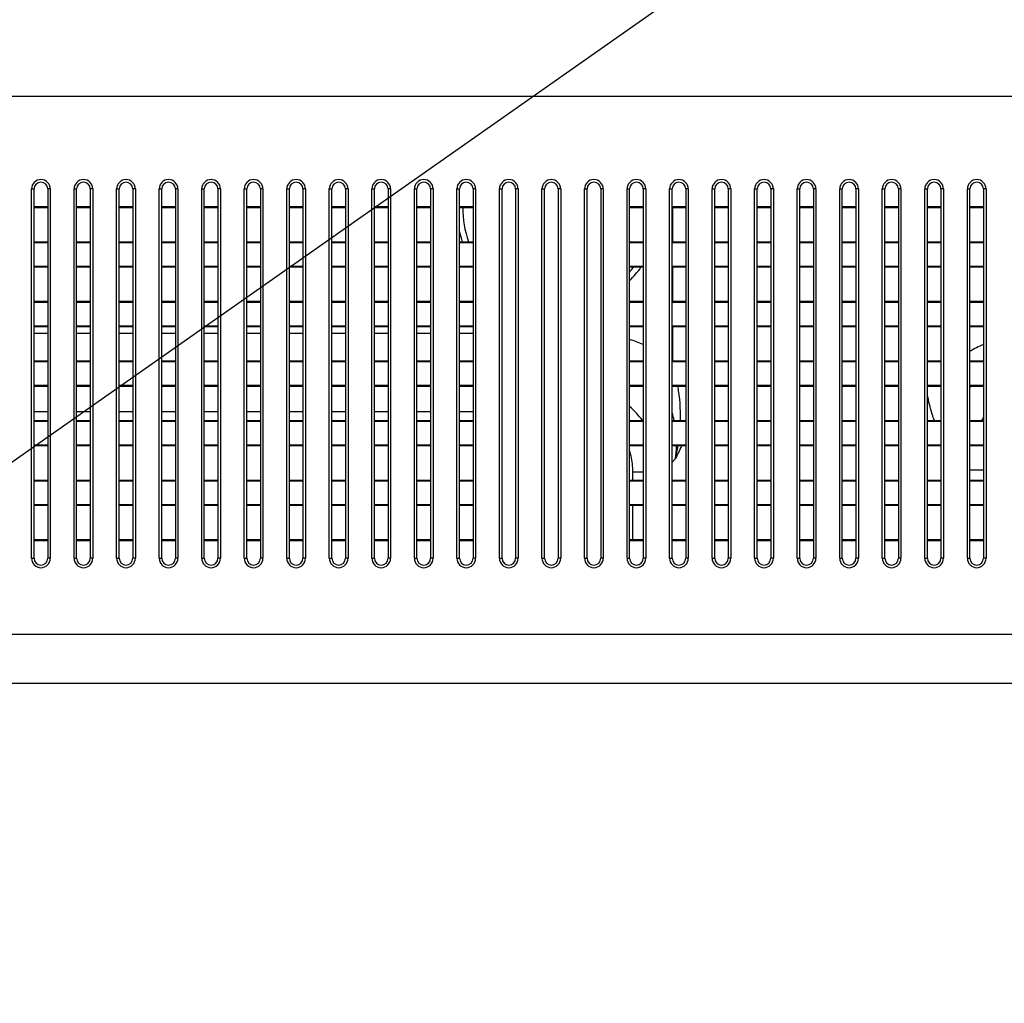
# Model space of a CAD drawing. Header units: millimetres. Extents: x -9020 to -2602, y 1105 to 6065.
# Tile 13 of 80: x -7153 to -7038, y 2815 to 2930. Entities that reach past the tile are written whole.
import ezdxf

# ---------------------------------------------------------------- set-up
doc = ezdxf.new("R2010")
doc.units = ezdxf.units.MM
doc.header["$LTSCALE"] = 65.395
doc.header["$PDSIZE"] = 0.05
doc.layers.get('0').update_dxf_attribs({"linetype": 'CONTINUOUS'})
doc.layers.get('Defpoints').update_dxf_attribs({"linetype": 'CONTINUOUS'})
doc.styles.get("Standard").update_dxf_attribs({"font": 'GOTHIC.TTF', "width": 0.5})
doc.dimstyles.new('ISO-25', dxfattribs={"dimtxt": 2.5, "dimasz": 2.5, "dimexe": 1.25, "dimexo": 0.625, "dimtad": 1, "dimtxsty": 'STANDARD', "dimcen": 2.5, "dimadec": 0, "dimazin": 0, "dimtfac": 1, "dimtmove": 0, "dimatfit": 3, "dimfxl": 1, "dimarcsym": 0})

# ---------------------------------------------------------------- blocks, each defined once
blk = doc.blocks.new('*D4')
at = {"color": 3, "lineweight": -2}
for p, q in [((-7209.98, 2838.63), (-7209.98, 2797.06)), ((-6609.6, 2838.63), (-6609.6, 2797.06)), ((-7194.98, 2798.31), (-6624.6, 2798.31))]:
    blk.add_line(p, q, dxfattribs=at)
at = {"color": 3}
for points in [[(-7194.98, 2800.81), (-7194.98, 2795.81), (-7209.98, 2798.31)], [(-6624.6, 2795.81), (-6624.6, 2800.81), (-6609.6, 2798.31)]]:
    blk.add_solid(points, dxfattribs=at)
at = {"layer": 'Defpoints', "color": 0}
for p in [(-7209.98, 2839.25), (-6609.6, 2839.25), (-6609.6, 2798.31)]:
    blk.add_point(p, dxfattribs=at)
at = {"color": 2, "insert": (-6909.79, 2816.27), "char_height": 20, "attachment_point": 5}
blk.add_mtext('600 [23,637]', dxfattribs=at)
blk = doc.blocks.new('*D15')
at = {"color": 3, "lineweight": -2}
for p, q in [((-6472.32, 2852.35), (-7894.01, 2852.35)), ((-7892.76, 2837.35), (-7892.76, 2637.48)), ((-6472.32, 2622.48), (-7894.01, 2622.48))]:
    blk.add_line(p, q, dxfattribs=at)
at = {"color": 3}
for points in [[(-7890.26, 2837.35), (-7895.26, 2837.35), (-7892.76, 2852.35)], [(-7895.26, 2637.48), (-7890.26, 2637.48), (-7892.76, 2622.48)]]:
    blk.add_solid(points, dxfattribs=at)
at = {"layer": 'Defpoints', "color": 0}
for p in [(-6471.7, 2852.35), (-7892.76, 2622.48), (-6471.7, 2622.48)]:
    blk.add_point(p, dxfattribs=at)
at = {"color": 2, "insert": (-7910.72, 2737.42), "char_height": 20, "attachment_point": 5, "rotation": 90}
blk.add_mtext('230 [9,050]', dxfattribs=at)
blk = doc.blocks.new('*D16')
at = {"color": 3, "lineweight": -2}
for p, q in [((-7637.35, 3096.73), (-7637.35, 2411.46)), ((-6390.78, 3096.73), (-6390.78, 2411.46)), ((-6405.78, 2412.71), (-7622.35, 2412.71))]:
    blk.add_line(p, q, dxfattribs=at)
at = {"color": 3}
for points in [[(-7622.35, 2415.21), (-7622.35, 2410.21), (-7637.35, 2412.71)], [(-6405.78, 2410.21), (-6405.78, 2415.21), (-6390.78, 2412.71)]]:
    blk.add_solid(points, dxfattribs=at)
at = {"layer": 'Defpoints', "color": 0}
for p in [(-7637.35, 3097.35), (-6390.78, 3097.35), (-7637.35, 2412.71)]:
    blk.add_point(p, dxfattribs=at)
at = {"color": 2, "insert": (-7014.06, 2430.67), "char_height": 20, "attachment_point": 5}
blk.add_mtext('1247 [49,078]', dxfattribs=at)
blk = doc.blocks.new('*D17')
at = {"color": 3, "lineweight": -2}
for p, q in [((-6463.8, 3204.35), (-7949.19, 3204.35)), ((-7947.94, 3189.35), (-7947.94, 2637.48)), ((-6463.8, 2622.48), (-7949.19, 2622.48))]:
    blk.add_line(p, q, dxfattribs=at)
at = {"color": 3}
for points in [[(-7945.44, 3189.35), (-7950.44, 3189.35), (-7947.94, 3204.35)], [(-7950.44, 2637.48), (-7945.44, 2637.48), (-7947.94, 2622.48)]]:
    blk.add_solid(points, dxfattribs=at)
at = {"layer": 'Defpoints', "color": 0}
for p in [(-6463.18, 3204.35), (-7947.94, 2622.48), (-6463.18, 2622.48)]:
    blk.add_point(p, dxfattribs=at)
at = {"color": 2, "insert": (-7965.9, 2913.42), "char_height": 20, "attachment_point": 5, "rotation": 90}
blk.add_mtext('582 [22,908]', dxfattribs=at)

msp = doc.modelspace()

# ---------------------------------------------------------------- linework, layer by layer
msp.add_line((-7210, 2839.25), (-7001.31, 2985.62))
at = {"color": 7, "linetype": 'Continuous'}
for p, q in [((-7151.88, 2867.05), (-7151.88, 2910.45)), ((-7151.88, 2910.45), (-7151.58, 2910.45)), ((-7151.58, 2867.05), (-7151.58, 2910.45)), ((-7149.98, 2910.45), (-7149.98, 2867.05)), ((-7149.68, 2910.45), (-7149.98, 2910.45)), ((-7149.68, 2910.45), (-7149.68, 2867.05)), ((-7146.88, 2867.05), (-7146.88, 2910.45)), ((-7146.88, 2910.45), (-7146.58, 2910.45)), ((-7146.58, 2867.05), (-7146.58, 2910.45)), ((-7144.98, 2910.45), (-7144.98, 2867.05)), ((-7144.68, 2910.45), (-7144.98, 2910.45)), ((-7144.68, 2910.45), (-7144.68, 2867.05)), ((-7141.88, 2867.05), (-7141.88, 2910.45)), ((-7141.88, 2910.45), (-7141.58, 2910.45)), ((-7141.58, 2867.05), (-7141.58, 2910.45)), ((-7139.98, 2910.45), (-7139.98, 2867.05)), ((-7139.68, 2910.45), (-7139.98, 2910.45)), ((-7139.68, 2910.45), (-7139.68, 2867.05)), ((-7136.88, 2867.05), (-7136.88, 2910.45)), ((-7136.88, 2910.45), (-7136.58, 2910.45)), ((-7136.58, 2867.05), (-7136.58, 2910.45)), ((-7134.98, 2910.45), (-7134.98, 2867.05)), ((-7134.68, 2910.45), (-7134.98, 2910.45)), ((-7134.68, 2910.45), (-7134.68, 2867.05)), ((-7131.88, 2867.05), (-7131.88, 2910.45)), ((-7131.88, 2910.45), (-7131.58, 2910.45)), ((-7131.58, 2867.05), (-7131.58, 2910.45)), ((-7129.98, 2910.45), (-7129.98, 2867.05)), ((-7129.68, 2910.45), (-7129.98, 2910.45)), ((-7129.68, 2910.45), (-7129.68, 2867.05)), ((-7126.88, 2867.05), (-7126.88, 2910.45)), ((-7126.88, 2910.45), (-7126.58, 2910.45)), ((-7126.58, 2867.05), (-7126.58, 2910.45)), ((-7124.98, 2910.45), (-7124.98, 2867.05)), ((-7124.68, 2910.45), (-7124.98, 2910.45)), ((-7124.68, 2910.45), (-7124.68, 2867.05)), ((-7121.88, 2867.05), (-7121.88, 2910.45)), ((-7121.88, 2910.45), (-7121.58, 2910.45)), ((-7121.58, 2867.05), (-7121.58, 2910.45)), ((-7119.98, 2910.45), (-7119.98, 2867.05)), ((-7119.68, 2910.45), (-7119.98, 2910.45)), ((-7119.68, 2910.45), (-7119.68, 2867.05)), ((-7116.88, 2867.05), (-7116.88, 2910.45)), ((-7116.88, 2910.45), (-7116.58, 2910.45)), ((-7116.58, 2867.05), (-7116.58, 2910.45)), ((-7114.98, 2910.45), (-7114.98, 2867.05)), ((-7114.68, 2910.45), (-7114.98, 2910.45)), ((-7114.68, 2910.45), (-7114.68, 2867.05)), ((-7111.88, 2867.05), (-7111.88, 2910.45)), ((-7111.88, 2910.45), (-7111.58, 2910.45)), ((-7111.58, 2867.05), (-7111.58, 2910.45)), ((-7109.98, 2910.45), (-7109.98, 2867.05)), ((-7109.68, 2910.45), (-7109.98, 2910.45)), ((-7109.68, 2910.45), (-7109.68, 2867.05)), ((-7106.88, 2867.05), (-7106.88, 2910.45)), ((-7106.88, 2910.45), (-7106.58, 2910.45)), ((-7106.58, 2867.05), (-7106.58, 2910.45)), ((-7104.98, 2910.45), (-7104.98, 2867.05)), ((-7104.68, 2910.45), (-7104.98, 2910.45)), ((-7104.68, 2910.45), (-7104.68, 2867.05)), ((-7101.88, 2867.05), (-7101.88, 2910.45)), ((-7101.88, 2910.45), (-7101.58, 2910.45)), ((-7101.58, 2867.05), (-7101.58, 2910.45)), ((-7099.98, 2910.45), (-7099.98, 2867.05)), ((-7099.68, 2910.45), (-7099.98, 2910.45)), ((-7099.68, 2910.45), (-7099.68, 2867.05)), ((-7096.88, 2867.05), (-7096.88, 2910.45)), ((-7096.88, 2910.45), (-7096.58, 2910.45)), ((-7096.58, 2867.05), (-7096.58, 2910.45)), ((-7094.98, 2910.45), (-7094.98, 2867.05)), ((-7094.68, 2910.45), (-7094.98, 2910.45)), ((-7094.68, 2910.45), (-7094.68, 2867.05)), ((-7091.88, 2867.05), (-7091.88, 2910.45)), ((-7091.88, 2910.45), (-7091.58, 2910.45)), ((-7091.58, 2867.05), (-7091.58, 2910.45)), ((-7089.98, 2910.45), (-7089.98, 2867.05)), ((-7089.68, 2910.45), (-7089.98, 2910.45)), ((-7089.68, 2910.45), (-7089.68, 2867.05)), ((-7086.88, 2867.05), (-7086.88, 2910.45)), ((-7086.88, 2910.45), (-7086.58, 2910.45)), ((-7086.58, 2867.05), (-7086.58, 2910.45)), ((-7084.98, 2910.45), (-7084.98, 2867.05)), ((-7084.68, 2910.45), (-7084.98, 2910.45)), ((-7084.68, 2910.45), (-7084.68, 2867.05)), ((-7081.88, 2867.05), (-7081.88, 2910.45)), ((-7081.88, 2910.45), (-7081.58, 2910.45)), ((-7081.58, 2867.05), (-7081.58, 2910.45)), ((-7079.98, 2910.45), (-7079.98, 2867.05)), ((-7079.68, 2910.45), (-7079.98, 2910.45)), ((-7079.68, 2910.45), (-7079.68, 2867.05)), ((-7076.88, 2867.05), (-7076.88, 2910.45)), ((-7076.88, 2910.45), (-7076.58, 2910.45)), ((-7076.58, 2867.05), (-7076.58, 2910.45)), ((-7074.98, 2910.45), (-7074.98, 2867.05)), ((-7074.68, 2910.45), (-7074.98, 2910.45)), ((-7074.68, 2910.45), (-7074.68, 2867.05)), ((-7071.88, 2867.05), (-7071.88, 2910.45)), ((-7071.88, 2910.45), (-7071.58, 2910.45)), ((-7071.58, 2867.05), (-7071.58, 2910.45)), ((-7069.98, 2910.45), (-7069.98, 2867.05)), ((-7069.68, 2910.45), (-7069.98, 2910.45)), ((-7069.68, 2910.45), (-7069.68, 2867.05)), ((-7066.88, 2867.05), (-7066.88, 2910.45)), ((-7066.88, 2910.45), (-7066.58, 2910.45)), ((-7066.58, 2867.05), (-7066.58, 2910.45)), ((-7064.98, 2910.45), (-7064.98, 2867.05)), ((-7064.68, 2910.45), (-7064.98, 2910.45)), ((-7064.68, 2910.45), (-7064.68, 2867.05)), ((-7061.88, 2867.05), (-7061.88, 2910.45)), ((-7061.88, 2910.45), (-7061.58, 2910.45)), ((-7061.58, 2867.05), (-7061.58, 2910.45)), ((-7059.98, 2910.45), (-7059.98, 2867.05)), ((-7059.68, 2910.45), (-7059.98, 2910.45)), ((-7059.68, 2910.45), (-7059.68, 2867.05)), ((-7056.88, 2867.05), (-7056.88, 2910.45)), ((-7056.88, 2910.45), (-7056.58, 2910.45)), ((-7056.58, 2867.05), (-7056.58, 2910.45)), ((-7054.98, 2910.45), (-7054.98, 2867.05)), ((-7054.68, 2910.45), (-7054.98, 2910.45)), ((-7054.68, 2910.45), (-7054.68, 2867.05)), ((-7051.88, 2867.05), (-7051.88, 2910.45)), ((-7051.88, 2910.45), (-7051.58, 2910.45)), ((-7051.58, 2867.05), (-7051.58, 2910.45)), ((-7049.98, 2910.45), (-7049.98, 2867.05)), ((-7049.68, 2910.45), (-7049.98, 2910.45)), ((-7049.68, 2910.45), (-7049.68, 2867.05)), ((-7046.88, 2867.05), (-7046.88, 2910.45)), ((-7046.88, 2910.45), (-7046.58, 2910.45)), ((-7046.58, 2867.05), (-7046.58, 2910.45)), ((-7044.98, 2910.45), (-7044.98, 2867.05)), ((-7044.68, 2910.45), (-7044.98, 2910.45)), ((-7044.68, 2910.45), (-7044.68, 2867.05)), ((-7041.88, 2867.05), (-7041.88, 2910.45)), ((-7041.88, 2910.45), (-7041.58, 2910.45)), ((-7041.58, 2867.05), (-7041.58, 2910.45)), ((-7039.98, 2910.45), (-7039.98, 2867.05)), ((-7039.68, 2910.45), (-7039.98, 2910.45)), ((-7039.68, 2910.45), (-7039.68, 2867.05)), ((-7149.98, 2908.34), (-7151.58, 2908.34)), ((-7149.98, 2908.25), (-7151.58, 2908.25)), ((-7144.98, 2908.34), (-7146.58, 2908.34)), ((-7144.98, 2908.25), (-7146.58, 2908.25)), ((-7139.98, 2908.34), (-7141.58, 2908.34)), ((-7139.98, 2908.25), (-7141.58, 2908.25)), ((-7134.98, 2908.34), (-7136.58, 2908.34)), ((-7134.98, 2908.25), (-7136.58, 2908.25)), ((-7129.98, 2908.34), (-7131.58, 2908.34)), ((-7129.98, 2908.25), (-7131.58, 2908.25)), ((-7124.98, 2908.34), (-7126.58, 2908.34)), ((-7124.98, 2908.25), (-7126.58, 2908.25)), ((-7119.98, 2908.34), (-7121.58, 2908.34)), ((-7119.98, 2908.25), (-7121.58, 2908.25)), ((-7114.98, 2908.34), (-7116.58, 2908.34)), ((-7114.98, 2908.25), (-7116.58, 2908.25)), ((-7109.98, 2908.34), (-7111.58, 2908.34)), ((-7109.98, 2908.25), (-7111.58, 2908.25)), ((-7104.98, 2908.34), (-7106.58, 2908.34)), ((-7104.98, 2908.25), (-7106.58, 2908.25)), ((-7099.98, 2908.34), (-7101.58, 2908.34)), ((-7099.98, 2908.25), (-7101.58, 2908.25)), ((-7079.98, 2908.34), (-7081.58, 2908.34)), ((-7079.98, 2908.25), (-7081.58, 2908.25)), ((-7074.98, 2908.34), (-7076.58, 2908.34)), ((-7074.98, 2908.25), (-7076.58, 2908.25)), ((-7076.55, 2908.25), (-7076.55, 2904.25)), ((-7069.98, 2908.34), (-7071.58, 2908.34)), ((-7069.98, 2908.25), (-7071.58, 2908.25)), ((-7064.98, 2908.34), (-7066.58, 2908.34)), ((-7064.98, 2908.25), (-7066.58, 2908.25)), ((-7059.98, 2908.34), (-7061.58, 2908.34)), ((-7059.98, 2908.25), (-7061.58, 2908.25)), ((-7054.98, 2908.34), (-7056.58, 2908.34)), ((-7054.98, 2908.25), (-7056.58, 2908.25)), ((-7049.98, 2908.34), (-7051.58, 2908.34)), ((-7049.98, 2908.25), (-7051.58, 2908.25)), ((-7044.98, 2908.34), (-7046.58, 2908.34)), ((-7044.98, 2908.25), (-7046.58, 2908.25)), ((-7039.98, 2908.34), (-7041.58, 2908.34)), ((-7039.98, 2908.25), (-7041.58, 2908.25)), ((-7151.58, 2904.25), (-7149.98, 2904.25)), ((-7151.58, 2904.16), (-7149.98, 2904.16)), ((-7146.58, 2904.25), (-7144.98, 2904.25)), ((-7146.58, 2904.16), (-7144.98, 2904.16)), ((-7141.58, 2904.25), (-7139.98, 2904.25)), ((-7141.58, 2904.16), (-7139.98, 2904.16)), ((-7136.58, 2904.25), (-7134.98, 2904.25)), ((-7136.58, 2904.16), (-7134.98, 2904.16)), ((-7131.58, 2904.25), (-7129.98, 2904.25)), ((-7131.58, 2904.16), (-7129.98, 2904.16)), ((-7126.58, 2904.25), (-7124.98, 2904.25)), ((-7126.58, 2904.16), (-7124.98, 2904.16)), ((-7121.58, 2904.25), (-7119.98, 2904.25)), ((-7121.58, 2904.16), (-7119.98, 2904.16)), ((-7116.58, 2904.25), (-7114.98, 2904.25)), ((-7116.58, 2904.16), (-7114.98, 2904.16)), ((-7111.58, 2904.25), (-7109.98, 2904.25)), ((-7111.58, 2904.16), (-7109.98, 2904.16)), ((-7106.58, 2904.25), (-7104.98, 2904.25)), ((-7106.58, 2904.16), (-7104.98, 2904.16)), ((-7101.58, 2904.25), (-7099.98, 2904.25)), ((-7101.58, 2904.16), (-7099.98, 2904.16)), ((-7081.58, 2904.25), (-7079.98, 2904.25)), ((-7081.58, 2904.16), (-7079.98, 2904.16)), ((-7076.58, 2904.25), (-7074.98, 2904.25)), ((-7076.58, 2904.16), (-7074.98, 2904.16)), ((-7071.58, 2904.25), (-7069.98, 2904.25)), ((-7071.58, 2904.16), (-7069.98, 2904.16)), ((-7066.58, 2904.25), (-7064.98, 2904.25)), ((-7066.58, 2904.16), (-7064.98, 2904.16)), ((-7061.58, 2904.25), (-7059.98, 2904.25)), ((-7061.58, 2904.16), (-7059.98, 2904.16)), ((-7056.58, 2904.25), (-7054.98, 2904.25)), ((-7056.58, 2904.16), (-7054.98, 2904.16)), ((-7051.58, 2904.25), (-7049.98, 2904.25)), ((-7051.58, 2904.16), (-7049.98, 2904.16)), ((-7046.58, 2904.25), (-7044.98, 2904.25)), ((-7046.58, 2904.16), (-7044.98, 2904.16)), ((-7041.58, 2904.25), (-7039.98, 2904.25)), ((-7041.58, 2904.16), (-7039.98, 2904.16)), ((-7149.98, 2901.34), (-7151.58, 2901.34)), ((-7149.98, 2901.25), (-7151.58, 2901.25)), ((-7144.98, 2901.34), (-7146.58, 2901.34)), ((-7144.98, 2901.25), (-7146.58, 2901.25)), ((-7139.98, 2901.34), (-7141.58, 2901.34)), ((-7139.98, 2901.25), (-7141.58, 2901.25)), ((-7134.98, 2901.34), (-7136.58, 2901.34)), ((-7134.98, 2901.25), (-7136.58, 2901.25)), ((-7129.98, 2901.34), (-7131.58, 2901.34)), ((-7129.98, 2901.25), (-7131.58, 2901.25)), ((-7124.98, 2901.34), (-7126.58, 2901.34)), ((-7124.98, 2901.25), (-7126.58, 2901.25)), ((-7119.98, 2901.34), (-7121.58, 2901.34)), ((-7119.98, 2901.25), (-7121.58, 2901.25)), ((-7114.98, 2901.34), (-7116.58, 2901.34)), ((-7114.98, 2901.25), (-7116.58, 2901.25)), ((-7109.98, 2901.34), (-7111.58, 2901.34)), ((-7109.98, 2901.25), (-7111.58, 2901.25)), ((-7104.98, 2901.34), (-7106.58, 2901.34)), ((-7104.98, 2901.25), (-7106.58, 2901.25)), ((-7099.98, 2901.34), (-7101.58, 2901.34)), ((-7099.98, 2901.25), (-7101.58, 2901.25)), ((-7079.98, 2901.34), (-7081.58, 2901.34)), ((-7079.98, 2901.25), (-7081.58, 2901.25)), ((-7074.98, 2901.34), (-7076.58, 2901.34)), ((-7074.98, 2901.25), (-7076.58, 2901.25)), ((-7076.55, 2901.25), (-7076.55, 2897.25)), ((-7069.98, 2901.34), (-7071.58, 2901.34)), ((-7069.98, 2901.25), (-7071.58, 2901.25)), ((-7064.98, 2901.34), (-7066.58, 2901.34)), ((-7064.98, 2901.25), (-7066.58, 2901.25)), ((-7059.98, 2901.34), (-7061.58, 2901.34)), ((-7059.98, 2901.25), (-7061.58, 2901.25)), ((-7054.98, 2901.34), (-7056.58, 2901.34)), ((-7054.98, 2901.25), (-7056.58, 2901.25)), ((-7049.98, 2901.34), (-7051.58, 2901.34)), ((-7049.98, 2901.25), (-7051.58, 2901.25)), ((-7044.98, 2901.34), (-7046.58, 2901.34)), ((-7044.98, 2901.25), (-7046.58, 2901.25)), ((-7039.98, 2901.34), (-7041.58, 2901.34)), ((-7039.98, 2901.25), (-7041.58, 2901.25)), ((-7151.58, 2897.25), (-7149.98, 2897.25)), ((-7151.58, 2897.16), (-7149.98, 2897.16)), ((-7146.58, 2897.25), (-7144.98, 2897.25)), ((-7146.58, 2897.16), (-7144.98, 2897.16)), ((-7141.58, 2897.25), (-7139.98, 2897.25)), ((-7141.58, 2897.16), (-7139.98, 2897.16)), ((-7136.58, 2897.25), (-7134.98, 2897.25)), ((-7136.58, 2897.16), (-7134.98, 2897.16)), ((-7131.58, 2897.25), (-7129.98, 2897.25)), ((-7131.58, 2897.16), (-7129.98, 2897.16)), ((-7126.58, 2897.25), (-7124.98, 2897.25)), ((-7126.58, 2897.16), (-7124.98, 2897.16)), ((-7121.58, 2897.25), (-7119.98, 2897.25)), ((-7121.58, 2897.16), (-7119.98, 2897.16)), ((-7116.58, 2897.25), (-7114.98, 2897.25)), ((-7116.58, 2897.16), (-7114.98, 2897.16)), ((-7111.58, 2897.25), (-7109.98, 2897.25)), ((-7111.58, 2897.16), (-7109.98, 2897.16)), ((-7106.58, 2897.25), (-7104.98, 2897.25)), ((-7106.58, 2897.16), (-7104.98, 2897.16)), ((-7101.58, 2897.25), (-7099.98, 2897.25)), ((-7101.58, 2897.16), (-7099.98, 2897.16)), ((-7081.58, 2897.25), (-7079.98, 2897.25)), ((-7081.58, 2897.16), (-7079.98, 2897.16)), ((-7076.58, 2897.25), (-7074.98, 2897.25)), ((-7076.58, 2897.16), (-7074.98, 2897.16)), ((-7071.58, 2897.25), (-7069.98, 2897.25)), ((-7071.58, 2897.16), (-7069.98, 2897.16)), ((-7066.58, 2897.25), (-7064.98, 2897.25)), ((-7066.58, 2897.16), (-7064.98, 2897.16)), ((-7061.58, 2897.25), (-7059.98, 2897.25)), ((-7061.58, 2897.16), (-7059.98, 2897.16)), ((-7056.58, 2897.25), (-7054.98, 2897.25)), ((-7056.58, 2897.16), (-7054.98, 2897.16)), ((-7051.58, 2897.25), (-7049.98, 2897.25)), ((-7051.58, 2897.16), (-7049.98, 2897.16)), ((-7046.58, 2897.25), (-7044.98, 2897.25)), ((-7046.58, 2897.16), (-7044.98, 2897.16)), ((-7041.58, 2897.25), (-7039.98, 2897.25)), ((-7041.58, 2897.16), (-7039.98, 2897.16)), ((-7149.98, 2894.34), (-7151.58, 2894.34)), ((-7149.98, 2894.25), (-7151.58, 2894.25)), ((-7144.98, 2894.34), (-7146.58, 2894.34)), ((-7144.98, 2894.25), (-7146.58, 2894.25)), ((-7139.98, 2894.34), (-7141.58, 2894.34)), ((-7139.98, 2894.25), (-7141.58, 2894.25)), ((-7134.98, 2894.34), (-7136.58, 2894.34)), ((-7134.98, 2894.25), (-7136.58, 2894.25)), ((-7129.98, 2894.34), (-7131.58, 2894.34)), ((-7129.98, 2894.25), (-7131.58, 2894.25)), ((-7124.98, 2894.34), (-7126.58, 2894.34)), ((-7124.98, 2894.25), (-7126.58, 2894.25)), ((-7119.98, 2894.34), (-7121.58, 2894.34)), ((-7119.98, 2894.25), (-7121.58, 2894.25)), ((-7114.98, 2894.34), (-7116.58, 2894.34)), ((-7114.98, 2894.25), (-7116.58, 2894.25)), ((-7109.98, 2894.34), (-7111.58, 2894.34)), ((-7109.98, 2894.25), (-7111.58, 2894.25)), ((-7104.98, 2894.34), (-7106.58, 2894.34)), ((-7104.98, 2894.25), (-7106.58, 2894.25)), ((-7099.98, 2894.34), (-7101.58, 2894.34)), ((-7099.98, 2894.25), (-7101.58, 2894.25)), ((-7079.98, 2894.34), (-7081.58, 2894.34)), ((-7079.98, 2894.25), (-7081.58, 2894.25)), ((-7074.98, 2894.34), (-7076.58, 2894.34)), ((-7074.98, 2894.25), (-7076.58, 2894.25)), ((-7076.55, 2894.25), (-7076.55, 2890.25)), ((-7069.98, 2894.34), (-7071.58, 2894.34)), ((-7069.98, 2894.25), (-7071.58, 2894.25)), ((-7064.98, 2894.34), (-7066.58, 2894.34)), ((-7064.98, 2894.25), (-7066.58, 2894.25)), ((-7059.98, 2894.34), (-7061.58, 2894.34)), ((-7059.98, 2894.25), (-7061.58, 2894.25)), ((-7054.98, 2894.34), (-7056.58, 2894.34)), ((-7054.98, 2894.25), (-7056.58, 2894.25)), ((-7049.98, 2894.34), (-7051.58, 2894.34)), ((-7049.98, 2894.25), (-7051.58, 2894.25)), ((-7044.98, 2894.34), (-7046.58, 2894.34)), ((-7044.98, 2894.25), (-7046.58, 2894.25)), ((-7039.98, 2894.34), (-7041.58, 2894.34)), ((-7039.98, 2894.25), (-7041.58, 2894.25)), ((-7149.98, 2893.46), (-7151.58, 2893.46)), ((-7144.98, 2893.46), (-7146.58, 2893.46)), ((-7139.98, 2893.46), (-7141.58, 2893.46)), ((-7134.98, 2893.46), (-7136.58, 2893.46)), ((-7129.98, 2893.46), (-7131.58, 2893.46)), ((-7124.98, 2893.46), (-7126.58, 2893.46)), ((-7119.98, 2893.46), (-7121.58, 2893.46)), ((-7114.98, 2893.46), (-7116.58, 2893.46)), ((-7109.98, 2893.46), (-7111.58, 2893.46)), ((-7104.98, 2893.46), (-7106.58, 2893.46)), ((-7099.98, 2893.46), (-7101.58, 2893.46)), ((-7151.58, 2890.25), (-7149.98, 2890.25)), ((-7151.58, 2890.16), (-7149.98, 2890.16)), ((-7146.58, 2890.25), (-7144.98, 2890.25)), ((-7146.58, 2890.16), (-7144.98, 2890.16)), ((-7141.58, 2890.25), (-7139.98, 2890.25)), ((-7141.58, 2890.16), (-7139.98, 2890.16)), ((-7136.58, 2890.25), (-7134.98, 2890.25)), ((-7136.58, 2890.16), (-7134.98, 2890.16)), ((-7131.58, 2890.25), (-7129.98, 2890.25)), ((-7131.58, 2890.16), (-7129.98, 2890.16)), ((-7126.58, 2890.25), (-7124.98, 2890.25)), ((-7126.58, 2890.16), (-7124.98, 2890.16)), ((-7121.58, 2890.25), (-7119.98, 2890.25)), ((-7121.58, 2890.16), (-7119.98, 2890.16)), ((-7116.58, 2890.25), (-7114.98, 2890.25)), ((-7116.58, 2890.16), (-7114.98, 2890.16)), ((-7111.58, 2890.25), (-7109.98, 2890.25)), ((-7111.58, 2890.16), (-7109.98, 2890.16)), ((-7106.58, 2890.25), (-7104.98, 2890.25)), ((-7106.58, 2890.16), (-7104.98, 2890.16)), ((-7101.58, 2890.25), (-7099.98, 2890.25)), ((-7101.58, 2890.16), (-7099.98, 2890.16)), ((-7081.58, 2890.25), (-7079.98, 2890.25)), ((-7081.58, 2890.16), (-7079.98, 2890.16)), ((-7076.58, 2890.25), (-7074.98, 2890.25)), ((-7076.58, 2890.16), (-7074.98, 2890.16)), ((-7071.58, 2890.25), (-7069.98, 2890.25)), ((-7071.58, 2890.16), (-7069.98, 2890.16)), ((-7066.58, 2890.25), (-7064.98, 2890.25)), ((-7066.58, 2890.16), (-7064.98, 2890.16)), ((-7061.58, 2890.25), (-7059.98, 2890.25)), ((-7061.58, 2890.16), (-7059.98, 2890.16)), ((-7056.58, 2890.25), (-7054.98, 2890.25)), ((-7056.58, 2890.16), (-7054.98, 2890.16)), ((-7051.58, 2890.25), (-7049.98, 2890.25)), ((-7051.58, 2890.16), (-7049.98, 2890.16)), ((-7046.58, 2890.25), (-7044.98, 2890.25)), ((-7046.58, 2890.16), (-7044.98, 2890.16)), ((-7041.58, 2890.25), (-7039.98, 2890.25)), ((-7041.58, 2890.16), (-7039.98, 2890.16)), ((-7149.98, 2887.34), (-7151.58, 2887.34)), ((-7149.98, 2887.25), (-7151.58, 2887.25)), ((-7144.98, 2887.34), (-7146.58, 2887.34)), ((-7144.98, 2887.25), (-7146.58, 2887.25)), ((-7139.98, 2887.34), (-7141.58, 2887.34)), ((-7139.98, 2887.25), (-7141.58, 2887.25)), ((-7134.98, 2887.34), (-7136.58, 2887.34)), ((-7134.98, 2887.25), (-7136.58, 2887.25)), ((-7129.98, 2887.34), (-7131.58, 2887.34)), ((-7129.98, 2887.25), (-7131.58, 2887.25)), ((-7124.98, 2887.34), (-7126.58, 2887.34)), ((-7124.98, 2887.25), (-7126.58, 2887.25)), ((-7119.98, 2887.34), (-7121.58, 2887.34)), ((-7119.98, 2887.25), (-7121.58, 2887.25)), ((-7114.98, 2887.34), (-7116.58, 2887.34)), ((-7114.98, 2887.25), (-7116.58, 2887.25)), ((-7109.98, 2887.34), (-7111.58, 2887.34)), ((-7109.98, 2887.25), (-7111.58, 2887.25)), ((-7104.98, 2887.34), (-7106.58, 2887.34)), ((-7104.98, 2887.25), (-7106.58, 2887.25)), ((-7099.98, 2887.34), (-7101.58, 2887.34)), ((-7099.98, 2887.25), (-7101.58, 2887.25)), ((-7079.98, 2887.34), (-7081.58, 2887.34)), ((-7079.98, 2887.25), (-7081.58, 2887.25)), ((-7074.98, 2887.34), (-7076.58, 2887.34)), ((-7074.98, 2887.25), (-7076.58, 2887.25)), ((-7069.98, 2887.34), (-7071.58, 2887.34)), ((-7069.98, 2887.25), (-7071.58, 2887.25)), ((-7064.98, 2887.34), (-7066.58, 2887.34)), ((-7064.98, 2887.25), (-7066.58, 2887.25)), ((-7059.98, 2887.34), (-7061.58, 2887.34)), ((-7059.98, 2887.25), (-7061.58, 2887.25)), ((-7054.98, 2887.34), (-7056.58, 2887.34)), ((-7054.98, 2887.25), (-7056.58, 2887.25)), ((-7049.98, 2887.34), (-7051.58, 2887.34)), ((-7049.98, 2887.25), (-7051.58, 2887.25)), ((-7044.98, 2887.34), (-7046.58, 2887.34)), ((-7044.98, 2887.25), (-7046.58, 2887.25)), ((-7039.98, 2887.34), (-7041.58, 2887.34)), ((-7039.98, 2887.25), (-7041.58, 2887.25)), ((-7041.47, 2887.25), (-7041.48, 2887.24)), ((-7041.47, 2887.25), (-7041.48, 2887.24)), ((-7151.58, 2884.29), (-7149.98, 2884.29)), ((-7151.58, 2883.25), (-7149.98, 2883.25)), ((-7151.58, 2883.16), (-7149.98, 2883.16)), ((-7146.58, 2884.29), (-7144.98, 2884.29)), ((-7146.58, 2883.25), (-7144.98, 2883.25)), ((-7146.58, 2883.16), (-7144.98, 2883.16)), ((-7141.58, 2884.29), (-7139.98, 2884.29)), ((-7141.58, 2883.25), (-7139.98, 2883.25)), ((-7141.58, 2883.16), (-7139.98, 2883.16)), ((-7136.58, 2884.29), (-7134.98, 2884.29)), ((-7136.58, 2883.25), (-7134.98, 2883.25)), ((-7136.58, 2883.16), (-7134.98, 2883.16)), ((-7131.58, 2884.29), (-7129.98, 2884.29)), ((-7131.58, 2883.25), (-7129.98, 2883.25)), ((-7131.58, 2883.16), (-7129.98, 2883.16)), ((-7126.58, 2884.29), (-7124.98, 2884.29)), ((-7126.58, 2883.25), (-7124.98, 2883.25)), ((-7126.58, 2883.16), (-7124.98, 2883.16)), ((-7121.58, 2884.29), (-7119.98, 2884.29)), ((-7121.58, 2883.25), (-7119.98, 2883.25)), ((-7121.58, 2883.16), (-7119.98, 2883.16)), ((-7116.58, 2884.29), (-7114.98, 2884.29)), ((-7116.58, 2883.25), (-7114.98, 2883.25)), ((-7116.58, 2883.16), (-7114.98, 2883.16)), ((-7111.58, 2884.29), (-7109.98, 2884.29)), ((-7111.58, 2883.25), (-7109.98, 2883.25)), ((-7111.58, 2883.16), (-7109.98, 2883.16)), ((-7106.58, 2884.29), (-7104.98, 2884.29)), ((-7106.58, 2883.25), (-7104.98, 2883.25)), ((-7106.58, 2883.16), (-7104.98, 2883.16)), ((-7101.58, 2884.29), (-7099.98, 2884.29)), ((-7101.58, 2883.25), (-7099.98, 2883.25)), ((-7101.58, 2883.16), (-7099.98, 2883.16)), ((-7081.58, 2883.25), (-7079.98, 2883.25)), ((-7081.58, 2883.16), (-7079.98, 2883.16)), ((-7076.58, 2883.25), (-7074.98, 2883.25)), ((-7076.58, 2883.16), (-7074.98, 2883.16)), ((-7071.58, 2883.25), (-7069.98, 2883.25)), ((-7071.58, 2883.16), (-7069.98, 2883.16)), ((-7066.58, 2883.25), (-7064.98, 2883.25)), ((-7066.58, 2883.16), (-7064.98, 2883.16)), ((-7061.58, 2883.25), (-7059.98, 2883.25)), ((-7061.58, 2883.16), (-7059.98, 2883.16)), ((-7056.58, 2883.25), (-7054.98, 2883.25)), ((-7056.58, 2883.16), (-7054.98, 2883.16)), ((-7051.58, 2883.25), (-7049.98, 2883.25)), ((-7051.58, 2883.16), (-7049.98, 2883.16)), ((-7046.58, 2883.25), (-7044.98, 2883.25)), ((-7046.58, 2883.16), (-7044.98, 2883.16)), ((-7041.58, 2883.25), (-7039.98, 2883.25)), ((-7041.58, 2883.16), (-7039.98, 2883.16)), ((-7149.98, 2880.34), (-7151.58, 2880.34)), ((-7149.98, 2880.25), (-7151.58, 2880.25)), ((-7144.98, 2880.34), (-7146.58, 2880.34)), ((-7144.98, 2880.25), (-7146.58, 2880.25)), ((-7139.98, 2880.34), (-7141.58, 2880.34)), ((-7139.98, 2880.25), (-7141.58, 2880.25)), ((-7134.98, 2880.34), (-7136.58, 2880.34)), ((-7134.98, 2880.25), (-7136.58, 2880.25)), ((-7129.98, 2880.34), (-7131.58, 2880.34)), ((-7129.98, 2880.25), (-7131.58, 2880.25)), ((-7124.98, 2880.34), (-7126.58, 2880.34)), ((-7124.98, 2880.25), (-7126.58, 2880.25)), ((-7119.98, 2880.34), (-7121.58, 2880.34)), ((-7119.98, 2880.25), (-7121.58, 2880.25)), ((-7114.98, 2880.34), (-7116.58, 2880.34)), ((-7114.98, 2880.25), (-7116.58, 2880.25)), ((-7109.98, 2880.34), (-7111.58, 2880.34)), ((-7109.98, 2880.25), (-7111.58, 2880.25)), ((-7104.98, 2880.34), (-7106.58, 2880.34)), ((-7104.98, 2880.25), (-7106.58, 2880.25)), ((-7099.98, 2880.34), (-7101.58, 2880.34)), ((-7099.98, 2880.25), (-7101.58, 2880.25)), ((-7079.98, 2880.34), (-7081.58, 2880.34)), ((-7079.98, 2880.25), (-7081.58, 2880.25)), ((-7074.98, 2880.34), (-7076.58, 2880.34)), ((-7074.98, 2880.25), (-7076.58, 2880.25)), ((-7069.98, 2880.34), (-7071.58, 2880.34)), ((-7069.98, 2880.25), (-7071.58, 2880.25)), ((-7064.98, 2880.34), (-7066.58, 2880.34)), ((-7064.98, 2880.25), (-7066.58, 2880.25)), ((-7059.98, 2880.34), (-7061.58, 2880.34)), ((-7059.98, 2880.25), (-7061.58, 2880.25)), ((-7054.98, 2880.34), (-7056.58, 2880.34)), ((-7054.98, 2880.25), (-7056.58, 2880.25)), ((-7049.98, 2880.34), (-7051.58, 2880.34)), ((-7049.98, 2880.25), (-7051.58, 2880.25)), ((-7044.98, 2880.34), (-7046.58, 2880.34)), ((-7044.98, 2880.25), (-7046.58, 2880.25)), ((-7039.98, 2880.34), (-7041.58, 2880.34)), ((-7039.98, 2880.25), (-7041.58, 2880.25)), ((-7076.18, 2878.76), (-7076.58, 2878.35)), ((-7039.98, 2877.42), (-7041.58, 2877.42)), ((-7151.58, 2876.25), (-7149.98, 2876.25)), ((-7146.58, 2876.25), (-7144.98, 2876.25)), ((-7141.58, 2876.25), (-7139.98, 2876.25)), ((-7136.58, 2876.25), (-7134.98, 2876.25)), ((-7131.58, 2876.25), (-7129.98, 2876.25)), ((-7126.58, 2876.25), (-7124.98, 2876.25)), ((-7121.58, 2876.25), (-7119.98, 2876.25)), ((-7116.58, 2876.25), (-7114.98, 2876.25)), ((-7111.58, 2876.25), (-7109.98, 2876.25)), ((-7106.58, 2876.25), (-7104.98, 2876.25)), ((-7101.58, 2876.25), (-7099.98, 2876.25)), ((-7081.58, 2876.25), (-7079.98, 2876.25)), ((-7081.25, 2877.22), (-7081.25, 2876.25)), ((-7081.25, 2877.22), (-7079.98, 2877.22)), ((-7076.58, 2876.25), (-7074.98, 2876.25)), ((-7071.58, 2876.25), (-7069.98, 2876.25)), ((-7066.58, 2876.25), (-7064.98, 2876.25)), ((-7061.58, 2876.25), (-7059.98, 2876.25)), ((-7056.58, 2876.25), (-7054.98, 2876.25)), ((-7051.58, 2876.25), (-7049.98, 2876.25)), ((-7046.58, 2876.25), (-7044.98, 2876.25)), ((-7041.58, 2876.25), (-7039.98, 2876.25)), ((-7151.58, 2876.16), (-7149.98, 2876.16)), ((-7146.58, 2876.16), (-7144.98, 2876.16)), ((-7141.58, 2876.16), (-7139.98, 2876.16)), ((-7136.58, 2876.16), (-7134.98, 2876.16)), ((-7131.58, 2876.16), (-7129.98, 2876.16)), ((-7126.58, 2876.16), (-7124.98, 2876.16)), ((-7121.58, 2876.16), (-7119.98, 2876.16)), ((-7116.58, 2876.16), (-7114.98, 2876.16)), ((-7111.58, 2876.16), (-7109.98, 2876.16)), ((-7106.58, 2876.16), (-7104.98, 2876.16)), ((-7101.58, 2876.16), (-7099.98, 2876.16)), ((-7081.58, 2876.16), (-7079.98, 2876.16)), ((-7076.58, 2876.16), (-7074.98, 2876.16)), ((-7071.58, 2876.16), (-7069.98, 2876.16)), ((-7066.58, 2876.16), (-7064.98, 2876.16)), ((-7061.58, 2876.16), (-7059.98, 2876.16)), ((-7056.58, 2876.16), (-7054.98, 2876.16)), ((-7051.58, 2876.16), (-7049.98, 2876.16)), ((-7046.58, 2876.16), (-7044.98, 2876.16)), ((-7041.58, 2876.16), (-7039.98, 2876.16)), ((-7149.98, 2873.34), (-7151.58, 2873.34)), ((-7149.98, 2873.25), (-7151.58, 2873.25)), ((-7144.98, 2873.34), (-7146.58, 2873.34)), ((-7144.98, 2873.25), (-7146.58, 2873.25)), ((-7139.98, 2873.34), (-7141.58, 2873.34)), ((-7139.98, 2873.25), (-7141.58, 2873.25)), ((-7134.98, 2873.34), (-7136.58, 2873.34)), ((-7134.98, 2873.25), (-7136.58, 2873.25)), ((-7129.98, 2873.34), (-7131.58, 2873.34)), ((-7129.98, 2873.25), (-7131.58, 2873.25)), ((-7124.98, 2873.34), (-7126.58, 2873.34)), ((-7124.98, 2873.25), (-7126.58, 2873.25)), ((-7119.98, 2873.34), (-7121.58, 2873.34)), ((-7119.98, 2873.25), (-7121.58, 2873.25)), ((-7114.98, 2873.34), (-7116.58, 2873.34)), ((-7114.98, 2873.25), (-7116.58, 2873.25)), ((-7109.98, 2873.34), (-7111.58, 2873.34)), ((-7109.98, 2873.25), (-7111.58, 2873.25)), ((-7104.98, 2873.34), (-7106.58, 2873.34)), ((-7104.98, 2873.25), (-7106.58, 2873.25)), ((-7099.98, 2873.34), (-7101.58, 2873.34)), ((-7099.98, 2873.25), (-7101.58, 2873.25)), ((-7079.98, 2873.34), (-7081.58, 2873.34)), ((-7079.98, 2873.25), (-7081.58, 2873.25)), ((-7081.25, 2873.25), (-7081.25, 2869.25)), ((-7074.98, 2873.34), (-7076.58, 2873.34)), ((-7074.98, 2873.25), (-7076.58, 2873.25)), ((-7069.98, 2873.34), (-7071.58, 2873.34)), ((-7069.98, 2873.25), (-7071.58, 2873.25)), ((-7064.98, 2873.34), (-7066.58, 2873.34)), ((-7064.98, 2873.25), (-7066.58, 2873.25)), ((-7059.98, 2873.34), (-7061.58, 2873.34)), ((-7059.98, 2873.25), (-7061.58, 2873.25)), ((-7054.98, 2873.34), (-7056.58, 2873.34)), ((-7054.98, 2873.25), (-7056.58, 2873.25)), ((-7049.98, 2873.34), (-7051.58, 2873.34)), ((-7049.98, 2873.25), (-7051.58, 2873.25)), ((-7044.98, 2873.34), (-7046.58, 2873.34)), ((-7044.98, 2873.25), (-7046.58, 2873.25)), ((-7039.98, 2873.34), (-7041.58, 2873.34)), ((-7039.98, 2873.25), (-7041.58, 2873.25)), ((-7151.58, 2869.25), (-7149.98, 2869.25)), ((-7151.58, 2869.16), (-7149.98, 2869.16)), ((-7146.58, 2869.25), (-7144.98, 2869.25)), ((-7146.58, 2869.16), (-7144.98, 2869.16)), ((-7141.58, 2869.25), (-7139.98, 2869.25)), ((-7141.58, 2869.16), (-7139.98, 2869.16)), ((-7136.58, 2869.25), (-7134.98, 2869.25)), ((-7136.58, 2869.16), (-7134.98, 2869.16)), ((-7131.58, 2869.25), (-7129.98, 2869.25)), ((-7131.58, 2869.16), (-7129.98, 2869.16)), ((-7126.58, 2869.25), (-7124.98, 2869.25)), ((-7126.58, 2869.16), (-7124.98, 2869.16)), ((-7121.58, 2869.25), (-7119.98, 2869.25)), ((-7121.58, 2869.16), (-7119.98, 2869.16)), ((-7116.58, 2869.25), (-7114.98, 2869.25)), ((-7116.58, 2869.16), (-7114.98, 2869.16)), ((-7111.58, 2869.25), (-7109.98, 2869.25)), ((-7111.58, 2869.16), (-7109.98, 2869.16)), ((-7106.58, 2869.25), (-7104.98, 2869.25)), ((-7106.58, 2869.16), (-7104.98, 2869.16)), ((-7101.58, 2869.25), (-7099.98, 2869.25)), ((-7101.58, 2869.16), (-7099.98, 2869.16)), ((-7081.58, 2869.25), (-7079.98, 2869.25)), ((-7081.58, 2869.16), (-7079.98, 2869.16)), ((-7076.58, 2869.25), (-7074.98, 2869.25)), ((-7076.58, 2869.16), (-7074.98, 2869.16)), ((-7071.58, 2869.25), (-7069.98, 2869.25)), ((-7071.58, 2869.16), (-7069.98, 2869.16)), ((-7066.58, 2869.25), (-7064.98, 2869.25)), ((-7066.58, 2869.16), (-7064.98, 2869.16)), ((-7061.58, 2869.25), (-7059.98, 2869.25)), ((-7061.58, 2869.16), (-7059.98, 2869.16)), ((-7056.58, 2869.25), (-7054.98, 2869.25)), ((-7056.58, 2869.16), (-7054.98, 2869.16)), ((-7051.58, 2869.25), (-7049.98, 2869.25)), ((-7051.58, 2869.16), (-7049.98, 2869.16)), ((-7046.58, 2869.25), (-7044.98, 2869.25)), ((-7046.58, 2869.16), (-7044.98, 2869.16)), ((-7041.58, 2869.25), (-7039.98, 2869.25)), ((-7041.58, 2869.16), (-7039.98, 2869.16)), ((-7151.88, 2867.05), (-7151.58, 2867.05)), ((-7149.68, 2867.05), (-7149.98, 2867.05)), ((-7146.88, 2867.05), (-7146.58, 2867.05)), ((-7144.68, 2867.05), (-7144.98, 2867.05)), ((-7141.88, 2867.05), (-7141.58, 2867.05)), ((-7139.68, 2867.05), (-7139.98, 2867.05)), ((-7136.88, 2867.05), (-7136.58, 2867.05)), ((-7134.68, 2867.05), (-7134.98, 2867.05)), ((-7131.88, 2867.05), (-7131.58, 2867.05)), ((-7129.68, 2867.05), (-7129.98, 2867.05)), ((-7126.88, 2867.05), (-7126.58, 2867.05)), ((-7124.68, 2867.05), (-7124.98, 2867.05)), ((-7121.88, 2867.05), (-7121.58, 2867.05)), ((-7119.68, 2867.05), (-7119.98, 2867.05)), ((-7116.88, 2867.05), (-7116.58, 2867.05)), ((-7114.68, 2867.05), (-7114.98, 2867.05)), ((-7111.88, 2867.05), (-7111.58, 2867.05)), ((-7109.68, 2867.05), (-7109.98, 2867.05)), ((-7106.88, 2867.05), (-7106.58, 2867.05)), ((-7104.68, 2867.05), (-7104.98, 2867.05)), ((-7101.88, 2867.05), (-7101.58, 2867.05)), ((-7099.68, 2867.05), (-7099.98, 2867.05)), ((-7096.88, 2867.05), (-7096.58, 2867.05)), ((-7094.68, 2867.05), (-7094.98, 2867.05)), ((-7091.88, 2867.05), (-7091.58, 2867.05)), ((-7089.68, 2867.05), (-7089.98, 2867.05)), ((-7086.88, 2867.05), (-7086.58, 2867.05)), ((-7084.68, 2867.05), (-7084.98, 2867.05)), ((-7081.88, 2867.05), (-7081.58, 2867.05)), ((-7079.68, 2867.05), (-7079.98, 2867.05)), ((-7076.88, 2867.05), (-7076.58, 2867.05)), ((-7074.68, 2867.05), (-7074.98, 2867.05)), ((-7071.88, 2867.05), (-7071.58, 2867.05)), ((-7069.68, 2867.05), (-7069.98, 2867.05)), ((-7066.88, 2867.05), (-7066.58, 2867.05)), ((-7064.68, 2867.05), (-7064.98, 2867.05)), ((-7061.88, 2867.05), (-7061.58, 2867.05)), ((-7059.68, 2867.05), (-7059.98, 2867.05)), ((-7056.88, 2867.05), (-7056.58, 2867.05)), ((-7054.68, 2867.05), (-7054.98, 2867.05)), ((-7051.88, 2867.05), (-7051.58, 2867.05)), ((-7049.68, 2867.05), (-7049.98, 2867.05)), ((-7046.88, 2867.05), (-7046.58, 2867.05)), ((-7044.68, 2867.05), (-7044.98, 2867.05)), ((-7041.88, 2867.05), (-7041.58, 2867.05)), ((-7039.68, 2867.05), (-7039.98, 2867.05))]:
    msp.add_line(p, q, dxfattribs=at)
at = {"color": 4}
msp.add_lwpolyline([(-7200.21, 2921.35), (-6618.3, 2921.35), (-6618.3, 2858.11), (-7200.21, 2858.11)], close=True, dxfattribs=at)
at = {"color": 7, "linetype": 'Continuous'}
for centre, radius, start, end in [((-7150.78, 2910.45), 1.1, 0, 180), ((-7150.78, 2910.45), 0.8, 0, 180), ((-7145.78, 2910.45), 1.1, 0, 180), ((-7145.78, 2910.45), 0.8, 0, 180), ((-7140.78, 2910.45), 1.1, 0, 180), ((-7140.78, 2910.45), 0.8, 0, 180), ((-7135.78, 2910.45), 1.1, 0, 180), ((-7135.78, 2910.45), 0.8, 0, 180), ((-7130.78, 2910.45), 1.1, 0, 180), ((-7130.78, 2910.45), 0.8, 0, 180), ((-7125.78, 2910.45), 1.1, 0, 180), ((-7125.78, 2910.45), 0.8, 0, 180), ((-7120.78, 2910.45), 1.1, 0, 180), ((-7120.78, 2910.45), 0.8, 0, 180), ((-7115.78, 2910.45), 1.1, 0, 180), ((-7115.78, 2910.45), 0.8, 0, 180), ((-7110.78, 2910.45), 1.1, 0, 180), ((-7110.78, 2910.45), 0.8, 0, 180), ((-7105.78, 2910.45), 1.1, 0, 180), ((-7105.78, 2910.45), 0.8, 0, 180), ((-7100.78, 2910.45), 1.1, 0, 180), ((-7100.78, 2910.45), 0.8, 0, 180), ((-7095.78, 2910.45), 1.1, 0, 180), ((-7095.78, 2910.45), 0.8, 0, 180), ((-7090.78, 2910.45), 1.1, 0, 180), ((-7090.78, 2910.45), 0.8, 0, 180), ((-7085.78, 2910.45), 1.1, 0, 180), ((-7085.78, 2910.45), 0.8, 0, 180), ((-7080.78, 2910.45), 1.1, 0, 180), ((-7080.78, 2910.45), 0.8, 0, 180), ((-7075.78, 2910.45), 1.1, 0, 180), ((-7075.78, 2910.45), 0.8, 0, 180), ((-7070.78, 2910.45), 1.1, 0, 180), ((-7070.78, 2910.45), 0.8, 0, 180), ((-7065.78, 2910.45), 1.1, 0, 180), ((-7065.78, 2910.45), 0.8, 0, 180), ((-7060.78, 2910.45), 1.1, 0, 180), ((-7060.78, 2910.45), 0.8, 0, 180), ((-7055.78, 2910.45), 1.1, 0, 180), ((-7055.78, 2910.45), 0.8, 0, 180), ((-7050.78, 2910.45), 1.1, 0, 180), ((-7050.78, 2910.45), 0.8, 0, 180), ((-7045.78, 2910.45), 1.1, 0, 180), ((-7045.78, 2910.45), 0.8, 0, 180), ((-7040.78, 2910.45), 1.1, 0, 180), ((-7040.78, 2910.45), 0.8, 0, 180), ((-7089.98, 2908.11), 11.21, 179.2842, 200.1478), ((-7089.98, 2908.11), 11.91, 193.177, 198.9041), ((-7089.98, 2908.11), 11.91, 314.8347, 324.8432), ((-7089.98, 2908.11), 11.21, 318.5511, 322.2562), ((-7085.71, 2878.76), 14.59, 66.8543, 73.5369), ((-7034.76, 2879.97), 13.28, 113.1549, 120.9098), ((-7096.91, 2883.74), 21.31, 358.6928, 9.4921), ((-7036.7, 2882.29), 6.88, 134.474, 135.0764), ((-7036.7, 2882.28), 6.89, 133.9466, 134.474), ((-7089.02, 2876.52), 11.2, 36.9558, 48.3359), ((-7085.65, 2881.19), 9.54, 12.4588, 17.9745), ((-7031.06, 2876.66), 11.29, 142.1762, 144.3069), ((-7101.43, 2884.38), 25.87, 347.4519, 350.8243), ((-7117, 2899.83), 45.94, 332.6973, 334.7767), ((-7150.78, 2867.05), 1.1, 180, 0), ((-7150.78, 2867.05), 0.8, 180, 0), ((-7145.78, 2867.05), 1.1, 180, 0), ((-7145.78, 2867.05), 0.8, 180, 0), ((-7140.78, 2867.05), 1.1, 180, 0), ((-7140.78, 2867.05), 0.8, 180, 0), ((-7135.78, 2867.05), 1.1, 180, 0), ((-7135.78, 2867.05), 0.8, 180, 0), ((-7130.78, 2867.05), 1.1, 180, 0), ((-7130.78, 2867.05), 0.8, 180, 0), ((-7125.78, 2867.05), 1.1, 180, 0), ((-7125.78, 2867.05), 0.8, 180, 0), ((-7120.78, 2867.05), 1.1, 180, 0), ((-7120.78, 2867.05), 0.8, 180, 0), ((-7115.78, 2867.05), 1.1, 180, 0), ((-7115.78, 2867.05), 0.8, 180, 0), ((-7110.78, 2867.05), 1.1, 180, 0), ((-7110.78, 2867.05), 0.8, 180, 0), ((-7105.78, 2867.05), 1.1, 180, 0), ((-7105.78, 2867.05), 0.8, 180, 0), ((-7100.78, 2867.05), 1.1, 180, 0), ((-7100.78, 2867.05), 0.8, 180, 0), ((-7095.78, 2867.05), 1.1, 180, 0), ((-7095.78, 2867.05), 0.8, 180, 0), ((-7090.78, 2867.05), 1.1, 180, 0), ((-7090.78, 2867.05), 0.8, 180, 0), ((-7085.78, 2867.05), 1.1, 180, 0), ((-7085.78, 2867.05), 0.8, 180, 0), ((-7080.78, 2867.05), 1.1, 180, 0), ((-7080.78, 2867.05), 0.8, 180, 0), ((-7075.78, 2867.05), 1.1, 180, 0), ((-7075.78, 2867.05), 0.8, 180, 0), ((-7070.78, 2867.05), 1.1, 180, 0), ((-7070.78, 2867.05), 0.8, 180, 0), ((-7065.78, 2867.05), 1.1, 180, 0), ((-7065.78, 2867.05), 0.8, 180, 0), ((-7060.78, 2867.05), 1.1, 180, 0), ((-7060.78, 2867.05), 0.8, 180, 0), ((-7055.78, 2867.05), 1.1, 180, 0), ((-7055.78, 2867.05), 0.8, 180, 0), ((-7050.78, 2867.05), 1.1, 180, 0), ((-7050.78, 2867.05), 0.8, 180, 0), ((-7045.78, 2867.05), 1.1, 180, 0), ((-7045.78, 2867.05), 0.8, 180, 0), ((-7040.78, 2867.05), 1.1, 180, 0), ((-7040.78, 2867.05), 0.8, 180, 0)]:
    msp.add_arc(centre, radius, start, end, dxfattribs=at)
for points, knots in [([(-7045.75, 2883.25), (-7045.84, 2883.49), (-7046.17, 2884.49), (-7046.43, 2885.5), (-7046.58, 2886.27)], [0, 0, 0, 0, 0.246891, 1, 1, 1, 1]), ([(-7081.58, 2879.68), (-7081.52, 2879.48), (-7081.32, 2878.67), (-7081.25, 2877.84), (-7081.25, 2877.22)], [0, 0, 0, 0, 0.250273, 1, 1, 1, 1])]:
    msp.add_open_spline(points, degree=3, knots=knots, dxfattribs=at)
msp.add_open_spline([(-7076.18, 2878.76), (-7076.12, 2879.25), (-7076.08, 2879.75), (-7076.07, 2880.25)], degree=3, dxfattribs=at)

# ---------------------------------------------------------------- dimensions: what is measured, and where the dimension line sits
for base, p1, p2, picture, middle in [((-7947.94, 2622.48), (-6463.18, 3204.35), (-6463.18, 2622.48), '*D17', (-7965.9, 2913.42)), ((-7892.76, 2622.48), (-6471.7, 2852.35), (-6471.7, 2622.48), '*D15', (-7910.72, 2737.42))]:
    dim = msp.add_linear_dim(base=base, p1=p1, p2=p2, angle=90, dimstyle='ISO-25', override={"dimtxt": 20, "dimasz": 15, "dimgap": 5, "dimdec": 0, "dimclrd": 3, "dimclre": 3, "dimclrt": 2, "dimadec": 1, "dimtp": 0.3, "dimtm": 0.3, "dimtofl": 0})
    dim.commit()
    dim.dimension.update_dxf_attribs({"geometry": picture, "text_midpoint": middle})
dim = msp.add_linear_dim(base=(-7637.35, 2412.71), p1=(-6390.78, 3097.35), p2=(-7637.35, 3097.35), dimstyle='ISO-25', override={"dimtxt": 20, "dimasz": 15, "dimgap": 5, "dimdec": 0, "dimclrd": 3, "dimclre": 3, "dimclrt": 2, "dimadec": 1, "dimtp": 0.3, "dimtm": 0.3, "dimtofl": 0})
dim.commit()
dim.dimension.update_dxf_attribs({"geometry": '*D16', "text_midpoint": (-7014.06, 2430.67)})
dim = msp.add_linear_dim(base=(-6609.6, 2798.31), p1=(-7209.98, 2839.25), p2=(-6609.6, 2839.25), dimstyle='ISO-25', override={"dimtxt": 20, "dimasz": 15, "dimgap": 5, "dimdec": 0, "dimclrd": 3, "dimclre": 3, "dimclrt": 2, "dimadec": 1, "dimtp": 0.3, "dimtm": 0.3, "dimtofl": 0})
dim.commit()
dim.dimension.update_dxf_attribs({"geometry": '*D4', "text_midpoint": (-6909.79, 2798.31), "dimtype": 160})

doc.saveas('drawing.dxf')
